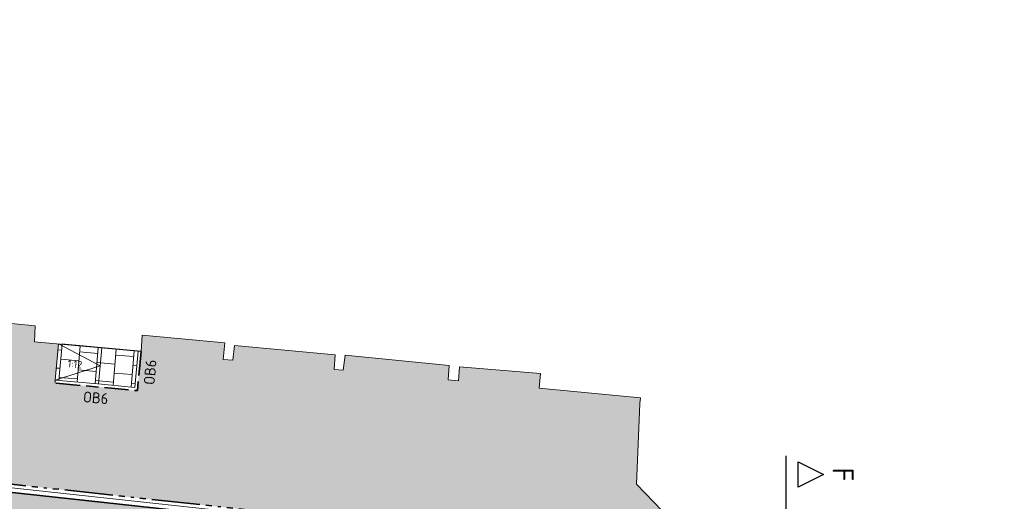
# Model space of a CAD drawing. Header units: metres. Extents: x 196651 to 397723, y 354703 to 710691.
# Tile 190 of 256: x 197960 to 197993, y 356140 to 356156. Entities that reach past the tile are written whole.
import ezdxf
from ezdxf.enums import TextEntityAlignment as Align

# ---------------------------------------------------------------- set-up
doc = ezdxf.new("R2010")
doc.units = ezdxf.units.M
doc.header["$MEASUREMENT"] = 0
doc.linetypes.add('VH-OPSLUITBAND_100X200', pattern=[16, 8, -2, 4, -2])
doc.linetypes.add('VH-RIJWIELPADBAND_410X225', pattern=[28, 16, -2, 2, -2, 0, -2, 2, -2])
for name, color, linetype, lineweight in [('N-WE-VH-GOOT_TEGEL-G', 170, 'Continuous', 35), ('N-WE-VH-KANTOPSLUITING_OPSLUITBAND_100X200-G', 5, 'VH-OPSLUITBAND_100X200', 35), ('N-WE-VH-KANTOPSLUITING_RIJWIELPADBAND_410X250-G', 5, 'VH-RIJWIELPADBAND_410X225', 35), ('N-WE-VH-KANTOPSLUITING_TEKST-T', 7, 'VH-OPSLUITBAND_100X200', 35), ('N-WE-VH-KANTVERHARDING-G', 1, 'Continuous', 5), ('N-WE-VH-VERHARDING_TEGEL-A', 252, 'Continuous', 5), ('X-XX-AL-VERWIJZING_DOORSNEDE-200-S', 3, 'Continuous', 25)]:
    doc.layers.add(name, color=color, linetype=linetype, lineweight=lineweight)
doc.layers.add('N-WE-VH-VERHARDING_ASFALT_DEKLAAG-G_ROOD', color=7, linetype='Continuous', lineweight=5, true_color=0xbf4040)
doc.layers.add('X-XX-AL-HULPLIJNEN', color=4, linetype='Continuous', lineweight=25, plot=False)
doc.styles.add('NLCS-ISO', font='NLCS-ISO.ttf')
doc.styles.get("Standard").update_dxf_attribs({"font": 'isocp.shx'})

# ---------------------------------------------------------------- blocks, each defined once
blk = doc.blocks.new('TEKST TB')
at = {"style": 'NLCS-ISO'}
blk.add_attdef('TEKST_TROTTOIRBANDEN', text='', height=0.36, rotation=0.3407, dxfattribs=at).set_placement((0, 0), align=Align.BOTTOM_CENTER)

msp = doc.modelspace()

# ---------------------------------------------------------------- hatches: boundary and pattern name
at = {"layer": 'N-WE-VH-VERHARDING_ASFALT_DEKLAAG-G_ROOD'}
h = msp.add_hatch(color=256, dxfattribs=at)
edge = h.paths.add_edge_path()
edge.add_line((198011.035, 356135.928), (198028.243, 356135.984))
edge.add_line((198028.243, 356135.984), (198028.262, 356137.934))
edge.add_line((198028.262, 356137.934), (198011.033, 356137.878))
edge.add_line((198011.033, 356137.878), (198004.892, 356137.884))
edge.add_line((198004.892, 356137.884), (197983.514, 356137.818))
edge.add_arc((197983.483, 356147.968), 10.15, 261.1344, 270.176, ccw=False)
edge.add_line((197981.919, 356137.94), (197977.563, 356138.619))
edge.add_arc((197976.045, 356128.887), 9.85, 81.1344, 83.7975)
edge.add_line((197977.109, 356138.679), (197888.852, 356148.271))
edge.add_arc((197885.924, 356121.329), 27.1, 83.7975, 85.1019)
edge.add_line((197888.238, 356148.33), (197859.362, 356150.805))
edge.add_arc((197857.788, 356133.778), 17.1, 84.719, 95.045)
edge.add_line((197856.284, 356150.811), (197850.844, 356150.331))
edge.add_arc((197855.911, 356080.272), 70.242, 94.13713, 102.28686)
edge.add_line((197840.963, 356148.905), (197836.009, 356147.655))
edge.add_arc((197843.558, 356117.743), 30.85, 104.1635, 114.284)
edge.add_line((197830.87, 356145.863), (197815.858, 356139.09))
edge.add_line((197815.858, 356139.09), (197816.66, 356137.312))
edge.add_line((197816.66, 356137.312), (197831.672, 356144.086))
edge.add_arc((197843.558, 356117.743), 28.9, 104.1635, 114.284, ccw=False)
edge.add_line((197836.486, 356145.764), (197841.409, 356147.007))
edge.add_arc((197855.911, 356080.272), 68.292, 94.12426, 102.26025, ccw=False)
edge.add_line((197850.999, 356148.387), (197856.456, 356148.869))
edge.add_arc((197857.788, 356133.778), 15.15, 84.6951, 95.045, ccw=False)
edge.add_line((197859.189, 356148.863), (197888.072, 356146.387))
edge.add_arc((197885.924, 356121.329), 25.15, 83.7975, 85.1019, ccw=False)
edge.add_line((197888.642, 356146.332), (197976.899, 356136.74))
edge.add_arc((197976.045, 356128.887), 7.9, 81.1344, 83.7975, ccw=False)
edge.add_line((197977.263, 356136.692), (197981.618, 356136.013))
edge.add_arc((197983.483, 356147.968), 12.1, 261.1344, 270.176)
edge.add_line((197983.52, 356135.868), (198004.894, 356135.934))
edge.add_line((198004.894, 356135.934), (198011.035, 356135.928))
edge = h.paths.add_edge_path()
edge.add_arc((197735.003, 356097.342), 2.15, 118.9535, 140.4824)
edge.add_line((197733.345, 356098.71), (197731.522, 356097.701))
edge.add_arc((197719.855, 356118.789), 24.1, 293.8738, 298.9535, ccw=False)
edge.add_line((197729.609, 356096.751), (197729.231, 356096.584))
edge.add_arc((197729.054, 356095.959), 0.65, 74.1587, 113.8738)
edge.add_line((197728.791, 356096.553), (197708.133, 356087.41))
edge.add_arc((197831.421, 355808.854), 304.62, 113.87385, 126.26105)
edge.add_arc((197652.52, 356052.745), 2.15, 126.2609, 147.8646)
edge.add_arc((197831.421, 355808.854), 304.47, 126.41002, 127.37279)
edge.add_arc((197651.312, 356044.658), 7.75, 127.3728, 128.3922)
edge.add_arc((197646.718, 356049.603), 1.15, 100.9725, 132.9621)
edge.add_arc((197651.312, 356044.658), 7.9, 132.9021, 137.2814)
edge.add_line((197645.508, 356050.017), (197644.998, 356049.465))
edge.add_line((197644.998, 356049.465), (197643.565, 356050.788))
edge.add_line((197643.565, 356050.788), (197644.075, 356051.34))
edge.add_arc((197651.312, 356044.658), 9.85, 127.3728, 137.2815, ccw=False)
edge.add_arc((197831.421, 355808.854), 306.57, 113.87385, 127.37279, ccw=False)
edge.add_line((197707.344, 356089.193), (197728.759, 356098.671))
edge.add_arc((197719.855, 356118.789), 22, 293.8738, 298.9535)
edge.add_line((197730.506, 356099.539), (197734.603, 356101.806))
edge.add_arc((197748.158, 356077.305), 28, 113.5265, 118.9535, ccw=False)
edge.add_line((197736.981, 356102.978), (197748.679, 356108.071))
edge.add_line((197748.679, 356108.071), (197786.992, 356124.869))
edge.add_arc((197778.901, 356143.323), 20.15, 293.6748, 307.6944)
edge.add_arc((197803.364, 356111.676), 19.85, 114.284, 127.7136, ccw=False)
edge.add_line((197795.2, 356129.769), (197815.858, 356139.09))
edge.add_line((197815.858, 356139.09), (197816.66, 356137.312))
edge.add_line((197816.66, 356137.312), (197814.823, 356136.484))
edge.add_arc((197815.708, 356134.524), 2.15, 114.284, 135.8129)
edge.add_line((197814.166, 356136.022), (197808.312, 356133.381))
edge.add_arc((197808.415, 356131.234), 2.15, 92.7551, 114.284)
edge.add_line((197807.531, 356133.193), (197796.002, 356127.992))
edge.add_arc((197803.364, 356111.676), 17.9, 114.284, 127.7039)
edge.add_arc((197778.901, 356143.323), 22.1, 293.6748, 307.7039, ccw=False)
edge.add_line((197787.775, 356123.083), (197760.165, 356110.978))
edge.add_line((197760.165, 356110.978), (197749.46, 356106.284))
edge.add_line((197749.46, 356106.284), (197737.759, 356101.19))
edge.add_arc((197748.158, 356077.305), 26.05, 113.5265, 118.9535)
edge.add_line((197735.547, 356100.099), (197733.962, 356099.223))
at = {"layer": 'N-WE-VH-VERHARDING_TEGEL-A'}
h = msp.add_hatch(dxfattribs=at)
h.set_pattern_fill('AVH-TEGEL_300X300_HALFST', color=256, scale=2, angle=173, style=0, pattern_type=2)
h.set_pattern_definition([(173, (0, 0), (-0.632088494, -0.22464223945), [0.6, -0.6]), (263, (0, 0), (0.595527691, -0.073121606), [])])
edge = h.paths.add_edge_path()
edge.add_line((197964.238, 356145.208), (197964.119, 356143.913))
edge.add_line((197964.119, 356143.913), (197961.391, 356144.163))
edge.add_line((197961.391, 356144.163), (197961.51, 356145.458))
edge.add_line((197961.51, 356145.458), (197960.71, 356145.531))
edge.add_line((197960.71, 356145.531), (197960.738, 356146.06))
edge.add_line((197960.738, 356146.06), (197958.024, 356146.329))
edge.add_line((197958.024, 356146.329), (197957.969, 356145.775))
edge.add_line((197957.969, 356145.775), (197957.648, 356145.804))
edge.add_line((197957.648, 356145.804), (197957.699, 356146.38))
edge.add_line((197957.699, 356146.38), (197954.264, 356146.688))
edge.add_line((197954.264, 356146.688), (197953.951, 356146.699))
edge.add_line((197953.951, 356146.699), (197952.968, 356146.796))
edge.add_line((197952.968, 356146.796), (197950.509, 356147.014))
edge.add_line((197950.509, 356147.014), (197950.445, 356146.459))
edge.add_line((197950.445, 356146.459), (197950.113, 356146.509))
edge.add_line((197950.113, 356146.509), (197950.173, 356147.046))
edge.add_line((197950.173, 356147.046), (197947.515, 356147.282))
edge.add_line((197947.515, 356147.282), (197947.455, 356146.734))
edge.add_line((197947.455, 356146.734), (197946.744, 356146.802))
edge.add_line((197946.744, 356146.802), (197946.629, 356145.508))
edge.add_line((197946.629, 356145.508), (197945.287, 356145.637))
edge.add_line((197945.287, 356145.637), (197943.893, 356145.771))
edge.add_line((197943.893, 356145.771), (197942.689, 356145.785))
edge.add_line((197942.689, 356145.785), (197942.512, 356144.225))
edge.add_line((197942.512, 356144.225), (197923.356, 356146.301))
edge.add_line((197923.356, 356146.301), (197921.738, 356148.17))
edge.add_line((197921.738, 356148.17), (197921.896, 356149.889))
edge.add_line((197921.896, 356149.889), (197920.134, 356150.052))
edge.add_line((197920.134, 356150.052), (197919.95, 356148.111))
edge.add_line((197919.95, 356148.111), (197919.633, 356145.197))
edge.add_line((197919.633, 356145.197), (197977.139, 356138.947))
edge.add_arc((197976.045, 356128.887), 10.12, 81.1344, 83.7975, ccw=False)
edge.add_line((197977.605, 356138.886), (197981.624, 356138.259))
edge.add_line((197981.624, 356138.259), (197981.774, 356139.643))
edge.add_line((197981.774, 356139.643), (197980.64, 356140.821))
edge.add_line((197980.64, 356140.821), (197980.752, 356143.489))
edge.add_line((197980.752, 356143.489), (197980.774, 356143.675))
edge.add_line((197980.774, 356143.675), (197977.425, 356143.991))
edge.add_line((197977.425, 356143.991), (197977.467, 356144.48))
edge.add_line((197977.467, 356144.48), (197974.785, 356144.704))
edge.add_line((197974.785, 356144.704), (197974.754, 356144.241))
edge.add_line((197974.754, 356144.241), (197974.409, 356144.268))
edge.add_line((197974.409, 356144.268), (197974.444, 356144.742))
edge.add_line((197974.444, 356144.742), (197970.996, 356145.082))
edge.add_line((197970.996, 356145.082), (197970.93, 356144.586))
edge.add_line((197970.93, 356144.586), (197970.632, 356144.61))
edge.add_line((197970.632, 356144.61), (197970.672, 356145.099))
edge.add_line((197970.672, 356145.099), (197967.332, 356145.413))
edge.add_line((197967.332, 356145.413), (197967.273, 356144.919))
edge.add_line((197967.273, 356144.919), (197966.956, 356144.946))
edge.add_line((197966.956, 356144.946), (197967.016, 356145.493))
edge.add_line((197967.016, 356145.493), (197964.281, 356145.751))
edge.add_line((197964.281, 356145.751), (197964.238, 356145.208))
h = msp.add_hatch(dxfattribs=at)
h.set_pattern_fill('AVH-TEGEL_300X300_HALFST', color=256, scale=2, angle=175, style=0, pattern_type=2)
h.set_pattern_definition([(175, (0, 0), (-0.62386354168, -0.24656496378), [0.6, -0.6]), (265, (0, 0), (0.59771681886, -0.05229344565), [])])
h.paths.add_polyline_path([(197962.983, 356144.118), (197964.029, 356144.022), (197964.158, 356145.215), (197963.113, 356145.311), (197961.51, 356145.458), (197961.4, 356144.263)])

# ---------------------------------------------------------------- linework, layer by layer
at = {"layer": 'N-WE-VH-GOOT_TEGEL-G', "flags": 128}
msp.add_lwpolyline([(197859.362, 356150.805), (197888.238, 356148.33, -0.005692), (197888.852, 356148.271), (197919.604, 356144.929), (197977.109, 356138.679, -0.01162), (197977.563, 356138.619), (197981.919, 356137.94, 0.039472), (197983.514, 356137.818), (198004.892, 356137.884), (198011.033, 356137.878), (198021.432, 356137.912), (198031.277, 356137.944, 0.349206), (198041.141, 356145.842), (198043.496, 356156.195)], format="xyb", dxfattribs=at)
at = {"layer": 'N-WE-VH-KANTOPSLUITING_OPSLUITBAND_100X200-G', "ltscale": 0.1, "flags": 128}
msp.add_lwpolyline([(197964.238, 356145.208), (197964.119, 356143.913), (197962.924, 356144.023), (197961.391, 356144.163)], dxfattribs=at)
at = {"layer": 'N-WE-VH-KANTOPSLUITING_RIJWIELPADBAND_410X250-G', "ltscale": 0.1, "flags": 128}
msp.add_lwpolyline([(197921.349, 356145.011), (197974.156, 356139.271)], dxfattribs=at)
at = {"layer": 'N-WE-VH-KANTVERHARDING-G', "flags": 128}
msp.add_lwpolyline([(197859.375, 356150.954), (197888.251, 356148.48, -0.005692), (197888.868, 356148.42), (197919.621, 356145.078), (197977.126, 356138.828, -0.01162), (197977.586, 356138.767), (197981.942, 356138.088, 0.039472), (197983.514, 356137.968), (198004.892, 356138.034), (198011.033, 356138.028), (198031.276, 356138.094)], format="xyb", dxfattribs=at)
for points in [[(197958.024, 356146.329), (197960.738, 356146.06), (197960.71, 356145.531), (197964.238, 356145.208), (197964.281, 356145.751), (197967.016, 356145.493), (197966.956, 356144.946), (197967.273, 356144.919), (197967.332, 356145.413), (197970.672, 356145.099), (197970.632, 356144.61), (197970.93, 356144.586), (197970.996, 356145.082), (197974.444, 356144.742), (197974.409, 356144.268), (197974.754, 356144.241), (197974.785, 356144.704), (197977.467, 356144.48), (197977.425, 356143.991), (197980.774, 356143.675), (197980.752, 356143.489), (197980.64, 356140.821), (197981.774, 356139.643), (198004.89, 356139.714)], [(197961.391, 356144.163), (197961.4, 356144.263), (197961.51, 356145.458)], [(197964.138, 356145.217), (197964.029, 356144.022), (197962.934, 356144.122), (197961.4, 356144.263)]]:
    msp.add_lwpolyline(points, dxfattribs=at)
at = {"layer": 'N-WE-VH-VERHARDING_TEGEL-A', "flags": 128}
for points in [[(197962.888, 356144.729), (197961.51, 356145.458)], [(197962.834, 356144.131), (197962.942, 356145.327)], [(197962.888, 356144.729), (197961.4, 356144.263)]]:
    msp.add_lwpolyline(points, dxfattribs=at)
at = {"layer": 'X-XX-AL-HULPLIJNEN', "flags": 128}
msp.add_lwpolyline([(197964.238, 356145.208), (197963.043, 356145.317), (197961.609, 356145.449)], dxfattribs=at)
at = {"layer": 'X-XX-AL-VERWIJZING_DOORSNEDE-200-S'}
for p, q in [((197985.997, 356140.715), (197985.997, 356141.555)), ((197985.997, 356141.555), (197986.837, 356141.135)), ((197986.837, 356141.135), (197985.997, 356140.715))]:
    msp.add_line(p, q, dxfattribs=at)
at = {"layer": 'X-XX-AL-VERWIJZING_DOORSNEDE-200-S', "flags": 128}
msp.add_lwpolyline([(197984.225, 356114.224), (197985.636, 356127.203), (197985.597, 356141.752)], dxfattribs=at)

# ---------------------------------------------------------------- block references
at = {"layer": 'N-WE-VH-KANTOPSLUITING_TEKST-T'}
ref = msp.add_blockref('TEKST TB', (197962.032, 356144.591), dxfattribs=dict(at, rotation=354.4177054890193))
ref.add_attrib('TEKST_TROTTOIRBANDEN', '1:12', dxfattribs={"layer": '0', "height": 0.25, "rotation": 354.7584, "style": 'NLCS-ISO'}).set_placement((197962.032, 356144.591), align=Align.BOTTOM_CENTER)
for p, rotation in [((197964.826, 356144.499), 84.76927390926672), ((197962.713, 356143.389), 354.769893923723)]:
    msp.add_blockref('TEKST TB', p, dxfattribs=dict(at, rotation=rotation)).add_auto_attribs({'TEKST_TROTTOIRBANDEN': 'OB6'})

# ---------------------------------------------------------------- texts
at = {"layer": 'X-XX-AL-VERWIJZING_DOORSNEDE-200-S', "ltscale": 0.2}
msp.add_text('F', height=0.7, rotation=269.9623, dxfattribs=at).set_placement((197987.137, 356141.134), align=Align.CENTER)

doc.saveas('drawing.dxf')
